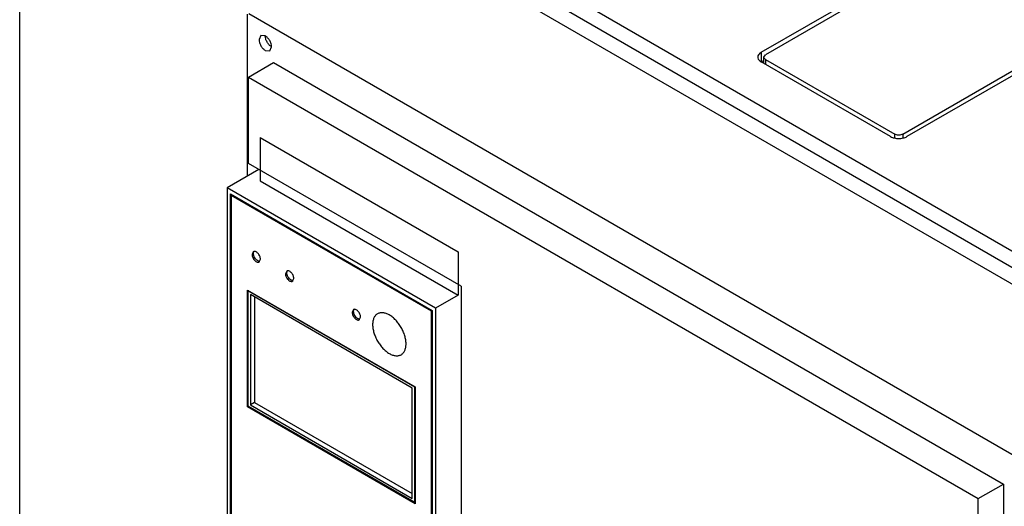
# Model space of a CAD drawing. Header units: millimetres. Extents: x 40 to 313, y 49 to 444.
# Tile 6 of 8: x 40 to 207, y 226 to 308. Entities that reach past the tile are written whole.
import ezdxf

# ---------------------------------------------------------------- set-up
doc = ezdxf.new("R2010")
doc.units = ezdxf.units.MM
doc.header["$LTSCALE"] = 32.082251
doc.layers.get('0').update_dxf_attribs({"linetype": 'CONTINUOUS'})

msp = doc.modelspace()

# ---------------------------------------------------------------- linework, layer by layer
at = {"color": 7, "linetype": 'Continuous'}
for p, q in [((42.84, 359.16), (240.06, 245.3)), ((103.81, 329.6), (237.46, 252.44)), ((101.41, 328.21), (235.05, 251.05)), ((166.06, 302.75), (198.96, 321.74)), ((199.66, 321.33), (166.77, 302.34)), ((40.37, 210.63), (40.37, 316.61)), ((78.99, 281.81), (78.99, 309.22)), ((79.21, 309.35), (211.29, 233.1)), ((190.06, 288.89), (222.95, 307.88)), ((223.66, 307.47), (190.77, 288.48)), ((81.25, 305.61), (80.94, 304.92)), ((82, 305.53), (81.25, 305.61)), ((82, 303.08), (82.75, 303.01)), ((82.75, 303.01), (83.06, 303.7)), ((166.06, 302.75), (166.06, 301.12)), ((166.49, 301.95), (166.77, 302.34)), ((79.18, 298.54), (83.38, 301.05)), ((83.38, 301.05), (207.12, 229.61)), ((166.06, 301.12), (166.49, 301.36)), ((188, 288.48), (166.06, 301.15)), ((166.49, 300.9), (166.49, 301.95)), ((166.77, 301.56), (166.77, 300.74)), ((166.77, 301.56), (188.7, 288.89)), ((79.18, 283.91), (79.18, 298.54)), ((79.18, 298.54), (202.84, 227.14)), ((188.7, 288.31), (188.7, 288.89)), ((190.06, 288.89), (190.06, 288.31)), ((81.11, 288.34), (81.11, 280.99)), ((81.11, 288.34), (114.7, 268.95)), ((115.2, 263.11), (79.18, 283.91)), ((80.9, 282.91), (75.52, 279.81)), ((81.11, 280.99), (114.7, 261.6)), ((75.52, 279.81), (75.52, 190.9)), ((110.88, 259.4), (75.52, 279.81)), ((76.09, 191.31), (76.09, 278.76)), ((76.09, 278.76), (110.31, 259)), ((76.2, 191.37), (76.2, 278.7)), ((76.34, 278.57), (76.23, 278.51)), ((76.23, 278.51), (76.23, 191.39)), ((110.17, 258.92), (76.23, 278.51)), ((110.28, 258.98), (76.34, 278.57)), ((79.97, 268.97), (79.77, 268.51)), ((114.7, 268.95), (114.7, 261.6)), ((80.97, 267.24), (81.18, 267.69)), ((85.63, 265.7), (85.42, 265.24)), ((86.63, 263.97), (86.84, 264.43)), ((78.99, 242.68), (78.99, 262.48)), ((78.99, 262.48), (107.42, 246.07)), ((79.19, 262.37), (79.13, 262.33)), ((79.13, 242.81), (79.13, 262.33)), ((79.13, 262.33), (107.27, 246.08)), ((115.2, 263.11), (115.2, 211.28)), ((79.48, 261.72), (79.48, 243.02)), ((106.92, 245.88), (79.48, 261.72)), ((80.19, 261.31), (80.19, 243.43)), ((114.7, 261.6), (110.88, 259.4)), ((96.94, 259.17), (96.74, 258.71)), ((110.28, 258.98), (110.17, 258.92)), ((110.17, 171.8), (110.17, 258.92)), ((110.28, 171.86), (110.28, 258.98)), ((110.31, 259), (110.31, 171.55)), ((110.88, 259.4), (110.88, 170.49)), ((97.94, 257.44), (98.15, 257.9)), ((106.92, 227.18), (106.92, 245.88)), ((107.34, 246.12), (107.27, 246.08)), ((107.27, 246.08), (107.27, 226.57)), ((107.42, 246.07), (107.42, 226.27)), ((79.17, 242.79), (78.99, 242.68)), ((107.42, 226.27), (78.99, 242.68)), ((107.27, 226.57), (79.13, 242.81)), ((80.19, 243.43), (79.48, 243.02)), ((79.48, 243.02), (106.92, 227.18)), ((80.19, 243.43), (106.92, 228)), ((202.84, 227.14), (207.12, 229.61)), ((207.12, 229.61), (207.12, 70.4)), ((202.84, 68.02), (202.84, 227.14)), ((107.42, 226.65), (107.27, 226.57))]:
    msp.add_line(p, q, dxfattribs=at)
for centre, radius, start, end in [((80.45, 268.76), 0.427, 144.944, 152.4212), ((81.03, 267.76), 0.429, 267.5405, 275.0929), ((86.11, 265.49), 0.427, 144.944, 152.4212), ((86.69, 264.49), 0.429, 267.5405, 275.0929), ((97.42, 258.96), 0.427, 144.944, 152.4212), ((98, 257.96), 0.429, 267.5405, 275.0929)]:
    msp.add_arc(centre, radius, start, end, dxfattribs=at)
for points, knots in [([(83.06, 303.7), (83.06, 303.87), (82.99, 304.24), (82.77, 304.75), (82.43, 305.21), (82.15, 305.45), (82, 305.53)], [0, 0, 0, 0, 0.237244, 0.500001, 0.762757, 1, 1, 1, 1]), ([(83.06, 303.7), (82.91, 303.78), (82.62, 304.02), (82.29, 304.48), (82.06, 304.99), (82, 305.36), (82, 305.53)], [0, 0, 0, 0, 0.237243, 0.499999, 0.762756, 1, 1, 1, 1]), ([(80.94, 304.92), (80.94, 304.75), (81, 304.38), (81.23, 303.86), (81.56, 303.41), (81.85, 303.17), (82, 303.08)], [0, 0, 0, 0, 0.237244, 0.500001, 0.762757, 1, 1, 1, 1]), ([(165.7, 302.46), (165.66, 302.42), (165.55, 302.27), (165.49, 302.08), (165.49, 301.95)], [0, 0, 0, 0, 0.272205, 1, 1, 1, 1]), ([(166.06, 302.75), (166.03, 302.73), (165.89, 302.65), (165.77, 302.54), (165.7, 302.46)], [0, 0, 0, 0, 0.266028, 1, 1, 1, 1]), ([(165.49, 301.95), (165.49, 301.9), (165.51, 301.72), (165.6, 301.54), (165.7, 301.44)], [0, 0, 0, 0, 0.237028, 1, 1, 1, 1]), ([(165.7, 301.44), (165.72, 301.41), (165.83, 301.3), (165.96, 301.21), (166.06, 301.15)], [0, 0, 0, 0, 0.234576, 1, 1, 1, 1]), ([(166.69, 301.61), (166.63, 301.65), (166.53, 301.75), (166.49, 301.88), (166.49, 301.95)], [0, 0, 0, 0, 0.540847, 1, 1, 1, 1]), ([(190.06, 288.89), (189.86, 288.78), (189.38, 288.68), (188.9, 288.78), (188.7, 288.89)], [0, 0, 0, 0, 0.499999, 1, 1, 1, 1]), ([(188, 288.48), (188.19, 288.37), (188.65, 288.2), (189.38, 288.12), (190.11, 288.2), (190.57, 288.37), (190.77, 288.48)], [0, 0, 0, 0, 0.237224, 0.500001, 0.762777, 1, 1, 1, 1]), ([(81.18, 267.69), (81.18, 267.87), (81.08, 268.24), (80.83, 268.64), (80.56, 268.88), (80.35, 268.99), (80.15, 269.03), (80.02, 269), (79.97, 268.97)], [0, 0, 0, 0, 0.269934, 0.561324, 0.695468, 0.813138, 0.912851, 1, 1, 1, 1]), ([(80.01, 268.65), (80.01, 268.68), (80.01, 268.78), (80.04, 268.89), (80.07, 268.96)], [0, 0, 0, 0, 0.27317, 1, 1, 1, 1]), ([(79.77, 268.51), (79.77, 268.33), (79.87, 267.96), (80.12, 267.57), (80.39, 267.33), (80.6, 267.22), (80.8, 267.17), (80.92, 267.21), (80.97, 267.24)], [0, 0, 0, 0, 0.269934, 0.561324, 0.695468, 0.813138, 0.912851, 1, 1, 1, 1]), ([(80.72, 267.42), (80.62, 267.48), (80.43, 267.64), (80.2, 267.94), (80.05, 268.29), (80.01, 268.53), (80.01, 268.65)], [0, 0, 0, 0, 0.23696, 0.49971, 0.762638, 1, 1, 1, 1]), ([(81.01, 267.33), (80.99, 267.33), (80.89, 267.34), (80.79, 267.38), (80.72, 267.42)], [0, 0, 0, 0, 0.228361, 1, 1, 1, 1]), ([(86.84, 264.43), (86.84, 264.61), (86.74, 264.98), (86.49, 265.37), (86.21, 265.61), (86.01, 265.72), (85.81, 265.76), (85.68, 265.73), (85.63, 265.7)], [0, 0, 0, 0, 0.269934, 0.561324, 0.695468, 0.813138, 0.912851, 1, 1, 1, 1]), ([(85.66, 265.38), (85.66, 265.41), (85.67, 265.52), (85.69, 265.62), (85.73, 265.69)], [0, 0, 0, 0, 0.27317, 1, 1, 1, 1]), ([(86.37, 264.16), (86.27, 264.21), (86.08, 264.37), (85.86, 264.68), (85.71, 265.02), (85.66, 265.27), (85.66, 265.38)], [0, 0, 0, 0, 0.23696, 0.49971, 0.762638, 1, 1, 1, 1]), ([(85.42, 265.24), (85.42, 265.07), (85.52, 264.7), (85.78, 264.3), (86.05, 264.06), (86.25, 263.95), (86.46, 263.91), (86.58, 263.94), (86.63, 263.97)], [0, 0, 0, 0, 0.269934, 0.561324, 0.695468, 0.813138, 0.912851, 1, 1, 1, 1]), ([(86.67, 264.06), (86.65, 264.06), (86.54, 264.08), (86.44, 264.12), (86.37, 264.16)], [0, 0, 0, 0, 0.228361, 1, 1, 1, 1]), ([(96.74, 258.71), (96.74, 258.53), (96.84, 258.16), (97.09, 257.77), (97.36, 257.53), (97.57, 257.42), (97.77, 257.38), (97.89, 257.41), (97.94, 257.44)], [0, 0, 0, 0, 0.269934, 0.561324, 0.695468, 0.813138, 0.912851, 1, 1, 1, 1]), ([(98.15, 257.9), (98.15, 258.07), (98.05, 258.44), (97.8, 258.84), (97.53, 259.08), (97.32, 259.19), (97.12, 259.23), (96.99, 259.2), (96.94, 259.17)], [0, 0, 0, 0, 0.269934, 0.561324, 0.695468, 0.813138, 0.912851, 1, 1, 1, 1]), ([(96.98, 258.85), (96.98, 258.88), (96.98, 258.98), (97.01, 259.09), (97.04, 259.16)], [0, 0, 0, 0, 0.27317, 1, 1, 1, 1]), ([(97.69, 257.62), (97.59, 257.68), (97.4, 257.84), (97.17, 258.15), (97.02, 258.49), (96.98, 258.73), (96.98, 258.85)], [0, 0, 0, 0, 0.23696, 0.49971, 0.762638, 1, 1, 1, 1]), ([(97.98, 257.53), (97.96, 257.53), (97.86, 257.54), (97.76, 257.59), (97.69, 257.62)], [0, 0, 0, 0, 0.228361, 1, 1, 1, 1]), ([(103.03, 258.26), (102.86, 258.36), (102.59, 258.49), (102.22, 258.59), (101.95, 258.64), (101.7, 258.65), (101.46, 258.62), (101.24, 258.56), (101.03, 258.46), (100.84, 258.33), (100.67, 258.17), (100.53, 257.97), (100.41, 257.75), (100.32, 257.5), (100.23, 257.12), (100.18, 256.6), (100.24, 255.94), (100.41, 255.23), (100.67, 254.52), (101.02, 253.83), (101.44, 253.18), (101.93, 252.6), (102.45, 252.1), (102.84, 251.84), (103.03, 251.72)], [0, 0, 0, 0, 0.060335, 0.088128, 0.1144, 0.139302, 0.163074, 0.186034, 0.20857, 0.231106, 0.254066, 0.277838, 0.302741, 0.329013, 0.356808, 0.417142, 0.483678, 0.55547, 0.631037, 0.708571, 0.786105, 0.861673, 0.933462, 1, 1, 1, 1]), ([(103.03, 251.72), (103.21, 251.62), (103.48, 251.49), (103.85, 251.39), (104.11, 251.34), (104.36, 251.33), (104.6, 251.36), (104.83, 251.42), (105.03, 251.52), (105.22, 251.65), (105.39, 251.82), (105.53, 252.01), (105.65, 252.23), (105.74, 252.48), (105.84, 252.86), (105.88, 253.38), (105.82, 254.05), (105.66, 254.75), (105.39, 255.46), (105.04, 256.15), (104.62, 256.8), (104.13, 257.38), (103.61, 257.88), (103.22, 258.15), (103.03, 258.26)], [0, 0, 0, 0, 0.060335, 0.088128, 0.1144, 0.139302, 0.163074, 0.186034, 0.20857, 0.231106, 0.254066, 0.277838, 0.302741, 0.329013, 0.356808, 0.417142, 0.483678, 0.55547, 0.631037, 0.708571, 0.786105, 0.861673, 0.933462, 1, 1, 1, 1])]:
    msp.add_open_spline(points, degree=3, knots=knots, dxfattribs=at)
msp.add_open_spline([(166.77, 301.56), (166.74, 301.57), (166.72, 301.59), (166.69, 301.61)], degree=3, dxfattribs=at)

doc.saveas('drawing.dxf')
